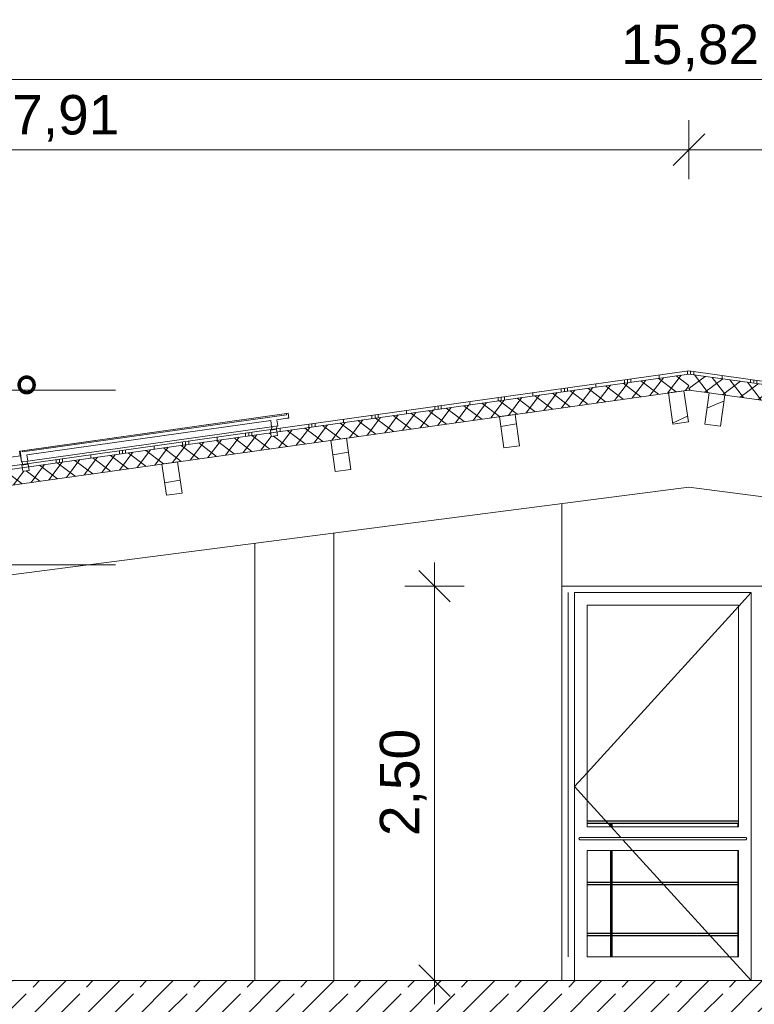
# Model space of a CAD drawing. Header units: metres. Extents: x -69 to 133, y -8 to 26.
# Tile 49 of 103: x -40.33 to -35.68, y 3.2 to 9.44. Entities that reach past the tile are written whole.
import ezdxf

# ---------------------------------------------------------------- set-up
doc = ezdxf.new("R2010")
doc.units = ezdxf.units.M
doc.header["$MEASUREMENT"] = 0
for name, color, linetype in [('10 Stütze', 7, 'Continuous'), ('10 Wand außen', 7, 'Continuous'), ('20 Decke', 7, 'Continuous'), ('20 Träger', 7, 'Continuous'), ('30 Dachaufbau', 7, 'Continuous'), ('30 Dachkonstruktion massiv', 7, 'Continuous'), ('40 Absturzsicherung', 7, 'Continuous'), ('70 PV-Anlage', 7, 'Continuous'), ('94 Genehmigungsplanung Bemaßung', 7, 'Continuous')]:
    doc.layers.add(name, color=color, linetype=linetype)
doc.styles.add('ERSTELLTER_STIL_2', font='arial.ttf')
doc.dimstyles.new('ERSTELLTER_STIL__1', dxfattribs={"dimtxt": 0.25, "dimasz": 0.19, "dimexe": 0.18, "dimexo": 0.1, "dimgap": 0, "dimtad": 1, "dimzin": 0, "dimdsep": 46, "dimtxsty": 'ERSTELLTER_STIL_2', "dimblk": 'ARROWHEAD_6', "dimblk1": 'ARROWHEAD_6', "dimblk2": 'ARROWHEAD_6', "dimcen": 0.09, "dimclrd": 7, "dimclre": 7, "dimclrt": 7, "dimazin": 0, "dimtfac": 1, "dimtdec": 4, "dimtmove": 0, "dimatfit": 3, "dimfxl": 1, "dimtolj": 1, "dimtzin": 0, "dimarcsym": 0})
doc.dimstyles.new('ERSTELLTER_STIL__2', dxfattribs={"dimtxt": 0.25, "dimasz": 0.19, "dimexe": 0.18, "dimexo": 0.1, "dimgap": 0, "dimtad": 1, "dimtih": 1, "dimtoh": 1, "dimzin": 0, "dimdsep": 46, "dimtxsty": 'ERSTELLTER_STIL_2', "dimblk": 'ARROWHEAD_6', "dimblk1": 'ARROWHEAD_6', "dimblk2": 'ARROWHEAD_6', "dimcen": 0.09, "dimclrd": 7, "dimclre": 7, "dimclrt": 7, "dimazin": 0, "dimtfac": 1, "dimtdec": 4, "dimtmove": 0, "dimatfit": 3, "dimfxl": 1, "dimtolj": 1, "dimtzin": 0, "dimarcsym": 0})
pattern_1 = [(90, (-33357.25905, 0), (-0.4, 0), []), (90, (-33357.27905, 0), (-0.4, 0), []), (90, (-33357.29905, 0), (-0.4, 0), []), (90, (-33357.07905, 1), (-0.2, 0), [])]

# ---------------------------------------------------------------- blocks, each defined once
blk = doc.blocks.new('*X6', base_point=(-33357.279, 0))
at = {"layer": '30 Dachkonstruktion massiv', "color": 98, "linetype": 'Continuous', "lineweight": 13, "true_color": 0x000100}
for p, q in [((-35.9751, 6.9784), (-35.9058, 7.0075)), ((-35.9058, 7.0075), (-35.8681, 7.0214))]:
    blk.add_line(p, q, dxfattribs=at)
blk = doc.blocks.new('*X10', base_point=(-33357.279, 0))
at = {"layer": '30 Dachkonstruktion massiv', "color": 98, "linetype": 'Continuous', "lineweight": 13, "true_color": 0x000100}
for p, q in [((-36.1226, 6.9163), (-36.0982, 6.9266)), ((-36.193, 6.883), (-36.1226, 6.9163))]:
    blk.add_line(p, q, dxfattribs=at)
blk = doc.blocks.new('*X14', base_point=(-33357.279, 0))
at = {"layer": '30 Dachkonstruktion massiv', "color": 98, "linetype": 'Continuous', "lineweight": 13, "true_color": 0x000100}
blk.add_line((-39.313, 6.5211), (-39.4117, 6.5047), dxfattribs=at)
blk = doc.blocks.new('*X15', base_point=(-33357.279, 0))
at = {"layer": '30 Dachkonstruktion massiv', "color": 98, "linetype": 'Continuous', "lineweight": 13, "true_color": 0x000100}
blk.add_line((-37.1822, 6.8796), (-37.2808, 6.8629), dxfattribs=at)
blk = doc.blocks.new('*X16', base_point=(-33357.279, 0))
at = {"layer": '30 Dachkonstruktion massiv', "color": 98, "linetype": 'Continuous', "lineweight": 13, "true_color": 0x000100}
blk.add_line((-38.2475, 6.6999), (-38.3462, 6.6833), dxfattribs=at)
blk = doc.blocks.new('*D29', base_point=(-33357.279, 0))
at = {"layer": '94 Genehmigungsplanung Bemaßung', "color": 7, "linetype": 'Continuous', "lineweight": 13}
for p, q in [((-37.7016, 5.85), (-37.7016, 6)), ((-37.6016, 5.75), (-37.8016, 5.95)), ((-37.5141, 5.85), (-37.8891, 5.85)), ((-37.7016, 3.35), (-37.7016, 5.85)), ((-37.8016, 3.45), (-37.6016, 3.25)), ((-37.5141, 3.35), (-37.8891, 3.35)), ((-37.7016, 3.2), (-37.7016, 3.35))]:
    blk.add_line(p, q, dxfattribs=at)
at = {"layer": '94 Genehmigungsplanung Bemaßung', "color": 7, "lineweight": 13, "insert": (-37.7516, 4.2663), "char_height": 0.25, "attachment_point": 7, "rotation": 90, "style": 'ERSTELLTER_STIL_2'}
blk.add_mtext('\\A1;{\\pql;\\fArial|b0|i0|c0|p0;\\W1.000000;2,50}', dxfattribs=at)
blk = doc.blocks.new('ARROWHEAD_6')
at = {"color": 0, "linetype": 'Continuous', "lineweight": 0}
for p, q in [((-0.5, -0.5), (0.5, 0.5)), ((0, 0), (-1, 0))]:
    blk.add_line(p, q, dxfattribs=at)
blk = doc.blocks.new('*D31', base_point=(-33357.279, 0))
at = {"layer": '94 Genehmigungsplanung Bemaßung', "color": 7, "linetype": 'Continuous', "lineweight": 13}
for p, q in [((-43.9997, 8.4287), (-43.9997, 8.8037)), ((-36.0897, 8.4287), (-36.0897, 8.8037)), ((-43.8997, 8.7162), (-44.0997, 8.5162)), ((-35.9897, 8.7162), (-36.1897, 8.5162)), ((-44.1497, 8.6162), (-43.9997, 8.6162)), ((-43.9997, 8.6162), (-36.0897, 8.6162))]:
    blk.add_line(p, q, dxfattribs=at)
at = {"layer": '94 Genehmigungsplanung Bemaßung', "color": 7, "lineweight": 13, "insert": (-40.3783, 8.6662), "char_height": 0.25, "attachment_point": 7, "style": 'ERSTELLTER_STIL_2'}
blk.add_mtext('\\A1;{\\pql;\\fArial|b0|i0|c0|p0;\\W1.000000;7,91}', dxfattribs=at)
blk = doc.blocks.new('*D32', base_point=(-33357.279, 0))
at = {"layer": '94 Genehmigungsplanung Bemaßung', "color": 7, "linetype": 'Continuous', "lineweight": 13}
for p, q in [((-36.0897, 8.4287), (-36.0897, 8.8037)), ((-28.1797, 8.4287), (-28.1797, 8.8037)), ((-35.9897, 8.7162), (-36.1897, 8.5162)), ((-28.2797, 8.5162), (-28.0797, 8.7162)), ((-36.0897, 8.6162), (-28.1797, 8.6162)), ((-28.1797, 8.6162), (-28.0297, 8.6162))]:
    blk.add_line(p, q, dxfattribs=at)
at = {"layer": '94 Genehmigungsplanung Bemaßung', "color": 7, "lineweight": 13, "insert": (-32.4683, 8.6662), "char_height": 0.25, "attachment_point": 7, "style": 'ERSTELLTER_STIL_2'}
blk.add_mtext('\\A1;{\\pql;\\fArial|b0|i0|c0|p0;\\W1.000000;7,91}', dxfattribs=at)
blk = doc.blocks.new('*D33', base_point=(-33357.279, 0))
at = {"layer": '94 Genehmigungsplanung Bemaßung', "color": 7, "linetype": 'Continuous', "lineweight": 13}
for p, q in [((-43.9997, 8.8745), (-43.9997, 9.2495)), ((-28.1797, 8.8745), (-28.1797, 9.2495)), ((-43.8997, 9.162), (-44.0997, 8.962)), ((-28.2797, 8.962), (-28.0797, 9.162)), ((-44.1497, 9.062), (-43.9997, 9.062)), ((-43.9997, 9.062), (-28.1797, 9.062)), ((-28.1797, 9.062), (-28.0297, 9.062))]:
    blk.add_line(p, q, dxfattribs=at)
at = {"layer": '94 Genehmigungsplanung Bemaßung', "color": 7, "lineweight": 13, "insert": (-36.5187, 9.112), "char_height": 0.25, "attachment_point": 7, "style": 'ERSTELLTER_STIL_2'}
blk.add_mtext('\\A1;{\\pql;\\fArial|b0|i0|c0|p0;\\W1.000000;15,82}', dxfattribs=at)
blk = doc.blocks.new('*D41', base_point=(-33357.279, 0))
at = {"layer": '94 Genehmigungsplanung Bemaßung', "color": 7, "linetype": 'Continuous', "lineweight": 13}
for p, q in [((-45.7548, 3.45), (-45.5548, 3.25)), ((-45.4673, 3.35), (-45.8423, 3.35)), ((-45.6548, 3.1), (-45.6548, 3.35)), ((-45.7548, 3.2), (-45.5548, 3)), ((-45.4673, 3.1), (-45.8423, 3.1))]:
    blk.add_line(p, q, dxfattribs=at)
blk = doc.blocks.new('*D42', base_point=(-33357.279, 0))
at = {"layer": '94 Genehmigungsplanung Bemaßung', "color": 7, "linetype": 'Continuous', "lineweight": 13}
for p, q in [((-45.6548, 7.0931), (-45.6548, 7.2431)), ((-45.5548, 6.9931), (-45.7548, 7.1931)), ((-45.4673, 7.0931), (-45.8423, 7.0931)), ((-45.6548, 3.35), (-45.6548, 7.0931)), ((-45.7548, 3.45), (-45.5548, 3.25)), ((-45.4673, 3.35), (-45.8423, 3.35))]:
    blk.add_line(p, q, dxfattribs=at)
at = {"layer": '94 Genehmigungsplanung Bemaßung', "color": 7, "lineweight": 13, "insert": (-45.6448, 4.825), "char_height": 0.25, "attachment_point": 7, "rotation": 90, "style": 'ERSTELLTER_STIL_2'}
blk.add_mtext('\\A1;{\\pql;\\fArial|b0|i0|c0|p0;\\W1.000000;3,74\\fArial|b0|i0|c0|p0;\\W1.000000;\\A1{\\H.66x;\\S5^  ;}}', dxfattribs=at)

msp = doc.modelspace()

# ---------------------------------------------------------------- hatches: boundary and pattern name
at = {"layer": '20 Decke', "linetype": 'Continuous', "lineweight": 0, "true_color": 0x000000}
h = msp.add_hatch(dxfattribs=at)
h.set_pattern_fill('Beton__Stahlbeton_0002', color=18, style=0, pattern_type=2)
h.set_pattern_definition([(45, (-33357.27905, 0), (-0.1697056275, 0.1697056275), []), (45, (-33357.3639, 0.08485), (-0.1697056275, 0.1697056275), [0.18, -0.06])])
h.paths.add_polyline_path([(-43.8397, 3.35), (-43.8397, 3.1), (-28.4722, 3.1), (-28.4722, 3.35)])
at = {"layer": '30 Dachaufbau', "linetype": 'Continuous', "lineweight": 13, "true_color": 0x000100}
h = msp.add_hatch(dxfattribs=at)
h.set_pattern_fill('Metall__Zinkblech_0002', color=98, style=0, pattern_type=2)
h.set_pattern_definition(pattern_1)
h.paths.add_polyline_path([(-36.0897, 7.2143), (-44.5645, 6.0233), (-44.5618, 6.0035), (-43.7198, 6.1218), (-43.7221, 6.1386), (-43.6825, 6.1442), (-43.6801, 6.1274), (-42.1458, 6.343), (-42.1482, 6.3598), (-42.1086, 6.3654), (-42.1062, 6.3486), (-42.0165, 6.3612), (-42.0189, 6.378), (-41.9793, 6.3836), (-41.9769, 6.3667), (-40.4425, 6.5824), (-40.4449, 6.5992), (-40.4053, 6.6048), (-40.4029, 6.5879), (-40.3132, 6.6005), (-40.3156, 6.6174), (-40.276, 6.623), (-40.2736, 6.6061), (-38.7393, 6.8218), (-38.7416, 6.8386), (-38.702, 6.8442), (-38.6997, 6.8273), (-36.0897, 7.1941)])
at = {"layer": '30 Dachaufbau', "linetype": 'Continuous', "lineweight": 18}
h = msp.add_hatch(dxfattribs=at)
h.set_pattern_fill('Dämmung__hart_1_0002', color=8, style=0, pattern_type=2)
h.set_pattern_definition([(53, (-33357.27905, 0), (-0.0638908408, 0.04814520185), []), (143, (-33357.27905, 0), (0.04814520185, 0.0638908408), [])])
h.paths.add_polyline_path([(-44.5618, 6.0035), (-44.5478, 5.9044), (-36.0897, 7.0931), (-36.0897, 7.1941), (-38.6997, 6.8273), (-38.6965, 6.8046), (-38.7361, 6.799), (-38.7393, 6.8218), (-40.2736, 6.6061), (-40.2704, 6.5833), (-40.31, 6.5778), (-40.3132, 6.6005), (-40.4029, 6.5879), (-40.3997, 6.5652), (-40.4393, 6.5596), (-40.4425, 6.5824), (-41.9769, 6.3667), (-41.9737, 6.344), (-42.0133, 6.3384), (-42.0165, 6.3612), (-42.1062, 6.3486), (-42.103, 6.3258), (-42.1426, 6.3202), (-42.1458, 6.343), (-43.6801, 6.1274), (-43.6769, 6.1046), (-43.7166, 6.099), (-43.7198, 6.1218)])
at = {"layer": '30 Dachaufbau', "linetype": 'Continuous', "lineweight": 13, "true_color": 0x000100}
h = msp.add_hatch(dxfattribs=at)
h.set_pattern_fill('Metall__Zinkblech_0002', color=98, style=0, pattern_type=2)
h.set_pattern_definition(pattern_1)
h.paths.add_polyline_path([(-36.0897, 7.1941), (-33.4952, 6.8295), (-33.4931, 6.8442), (-33.4535, 6.8386), (-33.4556, 6.8239), (-31.9212, 6.6083), (-31.9192, 6.623), (-31.8796, 6.6174), (-31.8816, 6.6027), (-31.7919, 6.5901), (-31.7899, 6.6048), (-31.7502, 6.5992), (-31.7523, 6.5846), (-30.218, 6.3689), (-30.2159, 6.3836), (-30.1763, 6.378), (-30.1784, 6.3633), (-30.0887, 6.3507), (-30.0866, 6.3654), (-30.047, 6.3598), (-30.049, 6.3452), (-28.5147, 6.1295), (-28.5126, 6.1442), (-28.473, 6.1386), (-28.4751, 6.124), (-27.6176, 6.0035), (-27.6148, 6.0233), (-36.0897, 7.2143)])
at = {"layer": '30 Dachaufbau', "linetype": 'Continuous', "lineweight": 18}
h = msp.add_hatch(dxfattribs=at)
h.set_pattern_fill('Dämmung__hart_1_0002', color=8, style=0, pattern_type=2)
h.set_pattern_definition([(37, (-33357.27905, 0), (-0.04814520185, 0.0638908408), []), (127, (-33357.27905, 0), (0.0638908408, 0.04814520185), [])])
h.paths.add_polyline_path([(-36.0897, 7.0931), (-27.6315, 5.9044), (-27.6176, 6.0035), (-28.4751, 6.124), (-28.4786, 6.099), (-28.5182, 6.1046), (-28.5147, 6.1295), (-30.049, 6.3452), (-30.0525, 6.3202), (-30.0922, 6.3258), (-30.0887, 6.3507), (-30.1784, 6.3633), (-30.1819, 6.3384), (-30.2215, 6.344), (-30.218, 6.3689), (-31.7523, 6.5846), (-31.7558, 6.5596), (-31.7954, 6.5652), (-31.7919, 6.5901), (-31.8816, 6.6027), (-31.8851, 6.5778), (-31.9247, 6.5833), (-31.9212, 6.6083), (-33.4556, 6.8239), (-33.4591, 6.799), (-33.4987, 6.8046), (-33.4952, 6.8295), (-36.0897, 7.1941)])

# ---------------------------------------------------------------- linework, layer by layer
at = {"layer": '10 Stütze', "color": 7, "linetype": 'Continuous', "lineweight": 13}
for p, q in [((-38.3397, 3.35), (-38.3397, 6.1863)), ((-38.8397, 3.35), (-38.8397, 6.1216))]:
    msp.add_line(p, q, dxfattribs=at)
at = {"layer": '10 Wand außen', "color": 7, "linetype": 'Continuous', "lineweight": 13}
for p, q in [((-46.0304, 7.0931), (-39.7223, 7.0931)), ((-36.8952, 5.85), (-36.8952, 6.3732)), ((-46.0304, 5.9856), (-39.7223, 5.9856)), ((-36.8952, 5.85), (-34.8852, 5.85)), ((-36.8952, 3.35), (-36.8952, 5.85)), ((-36.8151, 3.35), (-36.8151, 5.81)), ((-36.8151, 5.81), (-35.6951, 5.81)), ((-35.6951, 5.81), (-35.7751, 5.7221)), ((-35.6951, 5.81), (-35.6951, 5.73)), ((-36.7351, 5.73), (-36.7351, 4.325)), ((-35.7751, 5.73), (-36.7351, 5.73)), ((-35.7751, 5.7221), (-36.7351, 4.6679)), ((-35.7751, 4.325), (-35.7751, 5.73)), ((-35.6951, 5.73), (-35.6951, 3.5)), ((-36.7351, 4.6679), (-36.8151, 4.58)), ((-36.7351, 4.4921), (-36.8151, 4.58)), ((-36.5829, 4.325), (-36.7351, 4.4921)), ((-36.7351, 4.325), (-35.7751, 4.325)), ((-36.521, 4.257), (-36.5829, 4.325)), ((-36.7861, 4.2535), (-36.7871, 4.25)), ((-36.7871, 4.25), (-36.7861, 4.2465)), ((-36.7836, 4.2561), (-36.7861, 4.2535)), ((-36.7861, 4.2465), (-36.7836, 4.2439)), ((-36.7801, 4.257), (-36.7836, 4.2561)), ((-36.7836, 4.2439), (-36.7801, 4.243)), ((-36.7801, 4.257), (-36.7761, 4.257)), ((-36.7761, 4.257), (-36.7651, 4.257)), ((-36.7651, 4.257), (-36.7501, 4.257)), ((-35.7601, 4.257), (-36.7501, 4.257)), ((-35.7451, 4.257), (-35.7601, 4.257)), ((-35.7341, 4.257), (-35.7451, 4.257)), ((-35.7301, 4.257), (-35.7341, 4.257)), ((-35.7266, 4.2561), (-35.7301, 4.257)), ((-35.7301, 4.243), (-35.7266, 4.2439)), ((-35.724, 4.2535), (-35.7266, 4.2561)), ((-35.7266, 4.2439), (-35.724, 4.2465)), ((-35.7231, 4.25), (-35.724, 4.2535)), ((-35.724, 4.2465), (-35.7231, 4.25)), ((-36.7801, 4.243), (-36.7761, 4.243)), ((-36.7761, 4.243), (-36.7651, 4.243)), ((-36.7651, 4.243), (-36.7501, 4.243)), ((-35.7601, 4.243), (-36.7501, 4.243)), ((-36.4463, 4.175), (-36.5082, 4.243)), ((-35.7451, 4.243), (-35.7601, 4.243)), ((-35.7341, 4.243), (-35.7451, 4.243)), ((-35.7301, 4.243), (-35.7341, 4.243)), ((-35.7751, 4.175), (-36.7351, 4.175)), ((-36.7351, 4.175), (-36.7351, 3.5)), ((-35.8317, 3.5), (-36.4463, 4.175)), ((-35.7751, 3.5), (-35.7751, 4.175)), ((-36.7351, 3.5), (-35.7751, 3.5)), ((-35.6951, 3.35), (-35.8317, 3.5)), ((-35.6951, 3.5), (-35.6951, 3.35))]:
    msp.add_line(p, q, dxfattribs=at)
at = {"layer": '10 Wand außen', "color": 7, "linetype": 'Continuous', "lineweight": 18}
for p, q in [((-36.8552, 4.325), (-36.8552, 5.81)), ((-36.8552, 5.81), (-36.8551, 5.81)), ((-36.8551, 5.81), (-36.8551, 4.325)), ((-36.8551, 4.325), (-36.8552, 4.325)), ((-36.8552, 4.325), (-36.8552, 4.175)), ((-36.8551, 4.175), (-36.8551, 4.325)), ((-36.8552, 3.5), (-36.8552, 4.175)), ((-36.8552, 4.175), (-36.8551, 4.175)), ((-36.8551, 4.175), (-36.8551, 3.5)), ((-36.8551, 3.5), (-36.8552, 3.5))]:
    msp.add_line(p, q, dxfattribs=at)
at = {"layer": '20 Decke', "color": 7, "linetype": 'Continuous', "lineweight": 13}
msp.add_line((-34.8852, 3.35), (-43.7072, 3.35), dxfattribs=at)
at = {"layer": '20 Träger', "color": 7, "linetype": 'Continuous', "lineweight": 18}
for p, q in [((-43.3397, 5.5396), (-36.0897, 6.4774)), ((-36.0897, 6.4774), (-34.8852, 6.3216))]:
    msp.add_line(p, q, dxfattribs=at)
at = {"layer": '30 Dachaufbau', "color": 7, "linetype": 'Continuous', "lineweight": 13}
for p, q in [((-36.0897, 7.2143), (-44.5645, 6.0233)), ((-36.0897, 7.1941), (-44.5618, 6.0035)), ((-36.0897, 7.2143), (-27.6148, 6.0233)), ((-36.0897, 7.1941), (-27.6176, 6.0035)), ((-36.0897, 7.0931), (-43.7072, 6.0226)), ((-36.0897, 7.0931), (-35.9615, 7.0751)), ((-35.9615, 7.0751), (-35.8625, 7.0612)), ((-35.8625, 7.0612), (-34.9118, 6.9276))]:
    msp.add_line(p, q, dxfattribs=at)
at = {"layer": '30 Dachkonstruktion massiv', "color": 7, "linetype": 'Continuous', "lineweight": 13}
for p, q in [((-36.121, 7.0887), (-36.22, 7.0747)), ((-36.22, 7.0747), (-36.1921, 6.8767)), ((-36.121, 7.0887), (-36.0931, 6.8906)), ((-35.9615, 7.0751), (-35.9893, 6.8771)), ((-35.8625, 7.0612), (-35.8903, 6.8632)), ((-37.1904, 6.9384), (-37.2895, 6.9244)), ((-37.1904, 6.9384), (-37.1626, 6.7403)), ((-37.2895, 6.9244), (-37.2616, 6.7264)), ((-36.0931, 6.8906), (-36.1921, 6.8767)), ((-35.9893, 6.8771), (-35.8903, 6.8632)), ((-38.2599, 6.788), (-38.359, 6.7741)), ((-38.359, 6.7741), (-38.3311, 6.5761)), ((-38.2599, 6.788), (-38.2321, 6.59)), ((-37.1626, 6.7403), (-37.2616, 6.7264)), ((-39.3294, 6.6377), (-39.4285, 6.6238)), ((-39.4285, 6.6238), (-39.4006, 6.4258)), ((-39.3294, 6.6377), (-39.3016, 6.4397)), ((-38.2321, 6.59), (-38.3311, 6.5761)), ((-39.3016, 6.4397), (-39.4006, 6.4258))]:
    msp.add_line(p, q, dxfattribs=at)
at = {"layer": '40 Absturzsicherung', "color": 250, "linetype": 'Continuous', "lineweight": 25, "true_color": 0x191919}
for p, q in [((-36.8552, 4.3631), (-36.8551, 4.3631)), ((-36.8552, 4.3481), (-36.8551, 4.3481)), ((-36.7351, 4.3631), (-35.7751, 4.3631)), ((-36.7351, 4.3481), (-35.7751, 4.3481)), ((-36.5855, 4.3431), (-36.5755, 4.3431)), ((-36.5855, 4.325), (-36.5855, 4.3431)), ((-36.5755, 4.325), (-36.5755, 4.3431)), ((-35.7787, 4.3431), (-35.7751, 4.3431)), ((-35.7787, 4.325), (-35.7787, 4.3431)), ((-36.5855, 3.5), (-36.5855, 4.175)), ((-36.5755, 3.5), (-36.5755, 4.175)), ((-35.7787, 3.5), (-35.7787, 4.175)), ((-36.8552, 3.975), (-36.8551, 3.975)), ((-36.8552, 3.96), (-36.8551, 3.96)), ((-36.7351, 3.975), (-36.5855, 3.975)), ((-36.7351, 3.96), (-36.5855, 3.96)), ((-36.5755, 3.975), (-35.7787, 3.975)), ((-36.5755, 3.96), (-35.7787, 3.96)), ((-36.8552, 3.6514), (-36.8551, 3.6514)), ((-36.8552, 3.6364), (-36.8551, 3.6364)), ((-36.7351, 3.6514), (-36.5855, 3.6514)), ((-36.7351, 3.6364), (-36.5855, 3.6364)), ((-36.5755, 3.6514), (-35.7787, 3.6514)), ((-36.5755, 3.6364), (-35.7787, 3.6364))]:
    msp.add_line(p, q, dxfattribs=at)
at = {"layer": '70 PV-Anlage', "color": 7, "linetype": 'Continuous', "lineweight": 13}
for p, q in [((-40.3139, 6.7086), (-38.6403, 6.9438)), ((-40.3138, 6.7086), (-38.6402, 6.9438)), ((-40.3137, 6.7086), (-38.6401, 6.9438)), ((-40.3135, 6.7086), (-38.64, 6.9438)), ((-40.3134, 6.7086), (-38.6399, 6.9438)), ((-40.3133, 6.7086), (-38.6398, 6.9438)), ((-40.3122, 6.7013), (-38.6387, 6.9365)), ((-38.6387, 6.9364), (-40.3122, 6.7012)), ((-38.6289, 6.9454), (-38.6403, 6.9438)), ((-38.6403, 6.9438), (-38.6402, 6.9438)), ((-38.6288, 6.9454), (-38.6402, 6.9438)), ((-38.6402, 6.9438), (-38.6401, 6.9438)), ((-38.6287, 6.9454), (-38.6401, 6.9438)), ((-38.6401, 6.9438), (-38.64, 6.9438)), ((-38.6286, 6.9454), (-38.64, 6.9438)), ((-38.64, 6.9438), (-38.6399, 6.9438)), ((-38.6285, 6.9454), (-38.6399, 6.9438)), ((-38.6399, 6.9438), (-38.6398, 6.9438)), ((-38.6398, 6.9438), (-38.6397, 6.9438)), ((-38.6387, 6.9364), (-38.6398, 6.9438)), ((-38.6283, 6.9454), (-38.6397, 6.9438)), ((-38.6397, 6.9438), (-38.6387, 6.9364)), ((-38.6387, 6.9364), (-38.6387, 6.9364)), ((-38.6288, 6.9454), (-38.6289, 6.9454)), ((-38.6287, 6.9454), (-38.6288, 6.9454)), ((-38.6286, 6.9454), (-38.6287, 6.9454)), ((-38.6285, 6.9454), (-38.6286, 6.9454)), ((-38.6284, 6.9454), (-38.6285, 6.9454)), ((-38.6283, 6.9454), (-38.6284, 6.9454)), ((-38.6283, 6.9454), (-38.6242, 6.9157)), ((-38.7395, 6.8995), (-40.2843, 6.6824)), ((-39.0571, 6.8777), (-39.0571, 6.8777)), ((-38.9177, 6.8973), (-38.9176, 6.8973)), ((-38.7782, 6.9169), (-38.7782, 6.9169)), ((-38.734, 6.8599), (-38.7396, 6.8995)), ((-38.7395, 6.8995), (-38.734, 6.8599)), ((-38.6943, 6.8654), (-38.734, 6.8599)), ((-38.7057, 6.8467), (-38.6991, 6.8648)), ((-38.6999, 6.9051), (-38.6943, 6.8654)), ((-40.2788, 6.6428), (-38.734, 6.8599)), ((-39.4755, 6.8189), (-39.4755, 6.8189)), ((-39.3361, 6.8385), (-39.336, 6.8385)), ((-39.1966, 6.8581), (-39.1965, 6.8581)), ((-38.702, 6.8442), (-38.7416, 6.8386)), ((-38.7416, 6.8386), (-38.7361, 6.799)), ((-38.7299, 6.8605), (-38.7364, 6.8424)), ((-38.7364, 6.8424), (-38.7364, 6.8424)), ((-38.7297, 6.8605), (-38.7363, 6.8424)), ((-38.7363, 6.8424), (-38.7363, 6.8424)), ((-38.7363, 6.8424), (-38.7363, 6.8424)), ((-38.7363, 6.8424), (-38.7363, 6.8424)), ((-38.7296, 6.8605), (-38.7362, 6.8424)), ((-38.7362, 6.8424), (-38.7362, 6.8424)), ((-38.7362, 6.8424), (-38.7362, 6.8424)), ((-38.7362, 6.8424), (-38.7362, 6.8424)), ((-38.7295, 6.8605), (-38.7361, 6.8424)), ((-38.7361, 6.8424), (-38.7361, 6.8424)), ((-38.7361, 6.8424), (-38.7361, 6.8424)), ((-38.7361, 6.8424), (-38.7361, 6.8424)), ((-38.6965, 6.8046), (-38.7361, 6.799)), ((-38.736, 6.8424), (-38.736, 6.8424)), ((-38.736, 6.8424), (-38.736, 6.8424)), ((-38.736, 6.8424), (-38.736, 6.8424)), ((-38.7294, 6.8605), (-38.7359, 6.8424)), ((-38.7293, 6.8605), (-38.7358, 6.8424)), ((-38.7358, 6.8424), (-38.7358, 6.8424)), ((-38.7358, 6.8424), (-38.7358, 6.8424)), ((-38.7358, 6.8424), (-38.7358, 6.8424)), ((-38.734, 6.8599), (-38.734, 6.8599)), ((-38.702, 6.8442), (-38.6965, 6.8046)), ((-40.0334, 6.7405), (-40.0333, 6.7405)), ((-39.8939, 6.7601), (-39.8939, 6.7601)), ((-39.7545, 6.7797), (-39.7544, 6.7797)), ((-39.615, 6.7993), (-39.6149, 6.7993)), ((-40.3316, 6.706), (-40.3274, 6.6763)), ((-40.3139, 6.7086), (-40.3287, 6.7065)), ((-40.3287, 6.7065), (-40.3286, 6.7065)), ((-40.3246, 6.6768), (-40.3287, 6.7065)), ((-40.3138, 6.7086), (-40.3286, 6.7065)), ((-40.3286, 6.7065), (-40.3285, 6.7065)), ((-40.3244, 6.6768), (-40.3286, 6.7065)), ((-40.3137, 6.7086), (-40.3285, 6.7065)), ((-40.3285, 6.7065), (-40.3284, 6.7065)), ((-40.3243, 6.6768), (-40.3285, 6.7065)), ((-40.3135, 6.7086), (-40.3284, 6.7065)), ((-40.3284, 6.7065), (-40.3283, 6.7065)), ((-40.3242, 6.6768), (-40.3284, 6.7065)), ((-40.3134, 6.7086), (-40.3283, 6.7065)), ((-40.3283, 6.7065), (-40.3282, 6.7065)), ((-40.3241, 6.6768), (-40.3283, 6.7065)), ((-40.3282, 6.7065), (-40.3281, 6.7065)), ((-40.324, 6.6768), (-40.3282, 6.7065)), ((-40.3133, 6.7086), (-40.3281, 6.7065)), ((-40.3138, 6.7086), (-40.3139, 6.7086)), ((-40.3137, 6.7086), (-40.3138, 6.7086)), ((-40.3135, 6.7086), (-40.3137, 6.7086)), ((-40.3134, 6.7086), (-40.3135, 6.7086)), ((-40.3133, 6.7086), (-40.3134, 6.7086)), ((-40.3133, 6.7086), (-40.3133, 6.7086)), ((-40.3133, 6.7086), (-40.3122, 6.7012)), ((-40.2843, 6.6824), (-40.2788, 6.6428)), ((-40.1728, 6.7209), (-40.1728, 6.7209)), ((-40.3246, 6.6768), (-40.3244, 6.6768)), ((-40.319, 6.6372), (-40.3246, 6.6768)), ((-40.3244, 6.6768), (-40.3243, 6.6768)), ((-40.3189, 6.6372), (-40.3244, 6.6768)), ((-40.3243, 6.6768), (-40.3242, 6.6768)), ((-40.3188, 6.6372), (-40.3243, 6.6768)), ((-40.3242, 6.6768), (-40.3241, 6.6768)), ((-40.3187, 6.6372), (-40.3242, 6.6768)), ((-40.3241, 6.6768), (-40.324, 6.6768)), ((-40.3186, 6.6372), (-40.3241, 6.6768)), ((-40.324, 6.6768), (-40.324, 6.6768)), ((-40.3184, 6.6372), (-40.324, 6.6768)), ((-40.319, 6.6372), (-40.3189, 6.6372)), ((-40.3189, 6.6372), (-40.3188, 6.6372)), ((-40.3188, 6.6372), (-40.3187, 6.6372)), ((-40.3187, 6.6372), (-40.3186, 6.6372)), ((-40.3186, 6.6372), (-40.3184, 6.6372)), ((-40.2788, 6.6428), (-40.3184, 6.6372)), ((-40.3184, 6.6372), (-40.3184, 6.6372)), ((-40.276, 6.623), (-40.3156, 6.6174)), ((-40.3156, 6.6174), (-40.31, 6.5778)), ((-40.314, 6.6378), (-40.3117, 6.621)), ((-40.3139, 6.6378), (-40.3115, 6.621)), ((-40.3138, 6.6378), (-40.3114, 6.621)), ((-40.3137, 6.6379), (-40.3113, 6.621)), ((-40.3136, 6.6379), (-40.3112, 6.621)), ((-40.3135, 6.6379), (-40.3111, 6.621)), ((-40.3117, 6.621), (-40.3117, 6.621)), ((-40.3116, 6.621), (-40.3116, 6.621)), ((-40.3115, 6.621), (-40.3115, 6.621)), ((-40.3115, 6.621), (-40.3115, 6.621)), ((-40.3114, 6.621), (-40.3114, 6.621)), ((-40.3114, 6.621), (-40.3114, 6.621)), ((-40.3114, 6.621), (-40.3114, 6.621)), ((-40.3113, 6.621), (-40.3113, 6.621)), ((-40.3113, 6.621), (-40.3113, 6.621)), ((-40.3113, 6.621), (-40.3113, 6.621)), ((-40.3112, 6.621), (-40.3112, 6.621)), ((-40.3112, 6.621), (-40.3112, 6.621)), ((-40.3112, 6.621), (-40.3112, 6.621)), ((-40.3111, 6.621), (-40.3111, 6.621)), ((-40.3111, 6.621), (-40.3111, 6.621)), ((-40.3111, 6.621), (-40.3111, 6.621)), ((-40.2814, 6.6252), (-40.2838, 6.6421)), ((-40.276, 6.623), (-40.2704, 6.5833)), ((-40.2704, 6.5833), (-40.31, 6.5778))]:
    msp.add_line(p, q, dxfattribs=at)
at = {"layer": '70 PV-Anlage', "color": 7, "linetype": 'Continuous', "lineweight": 13, "flags": 128}
for points in [[(-38.6242, 6.9157), (-38.6355, 6.9141), (-38.6999, 6.9051)], [(-40.3281, 6.7065), (-40.324, 6.6768), (-40.3184, 6.6372)], [(-40.3274, 6.6763), (-40.3388, 6.6747), (-40.4032, 6.6657)]]:
    msp.add_lwpolyline(points, dxfattribs=at)

# ---------------------------------------------------------------- block references
at = {"layer": '30 Dachkonstruktion massiv', "lineweight": 0}
for name in ['*X6', '*X10', '*X15', '*X16', '*X14']:
    msp.add_blockref(name, (-33357.279, 0), dxfattribs=at)

# ---------------------------------------------------------------- texts
at = {"layer": '10 Wand außen', "color": 7, "linetype": 'Continuous', "lineweight": 13, "insert": (-41.3246, 7.1816), "char_height": 0.3, "attachment_point": 1, "style": 'ERSTELLTER_STIL_2'}
msp.add_mtext('\\A1;{\\pql;\\fArial|b0|i0|c0|p0;\\W1.000000;DN 8°}', dxfattribs=at)

# ---------------------------------------------------------------- dimensions: what is measured, and where the dimension line sits
at = {"layer": '94 Genehmigungsplanung Bemaßung', "color": 7, "linetype": 'Continuous', "lineweight": 13}
for base, p1, p2, picture, middle in [((-28.1797, 9.062), (-43.9997, 2.63), (-28.1797, -0.37), '*D33', (-36.0999, 9.237)), ((-36.0897, 8.6162), (-43.9997, 2.63), (-36.0897, 7.2143), '*D31', (-40.0547, 8.7912)), ((-28.1797, 8.6162), (-36.0897, 7.2143), (-28.1797, -0.37), '*D32', (-32.1447, 8.7912))]:
    dim = msp.add_linear_dim(base=base, p1=p1, p2=p2, dimstyle='ERSTELLTER_STIL__2', dxfattribs=at)
    dim.commit()
    dim.dimension.update_dxf_attribs({"geometry": picture, "text_midpoint": middle, "dimtype": 160})
for base, p1, p2, picture, middle in [((-45.6548, 7.0931), (-36.1559, 3.35), (-46.0304, 7.0931), '*D42', (-45.8298, 5.4852)), ((-37.7016, 5.85), (-36.8152, 3.35), (-36.8952, 5.85), '*D29', (-37.8766, 4.59)), ((-45.6548, 3.35), (-36.1559, 3.1), (-36.1559, 3.35), '*D41', (-45.8298, 2.8089))]:
    dim = msp.add_linear_dim(base=base, p1=p1, p2=p2, angle=90, dimstyle='ERSTELLTER_STIL__1', dxfattribs=at)
    dim.commit()
    dim.dimension.update_dxf_attribs({"geometry": picture, "text_midpoint": middle, "dimtype": 160, "text_rotation": 90})

doc.saveas('drawing.dxf')
